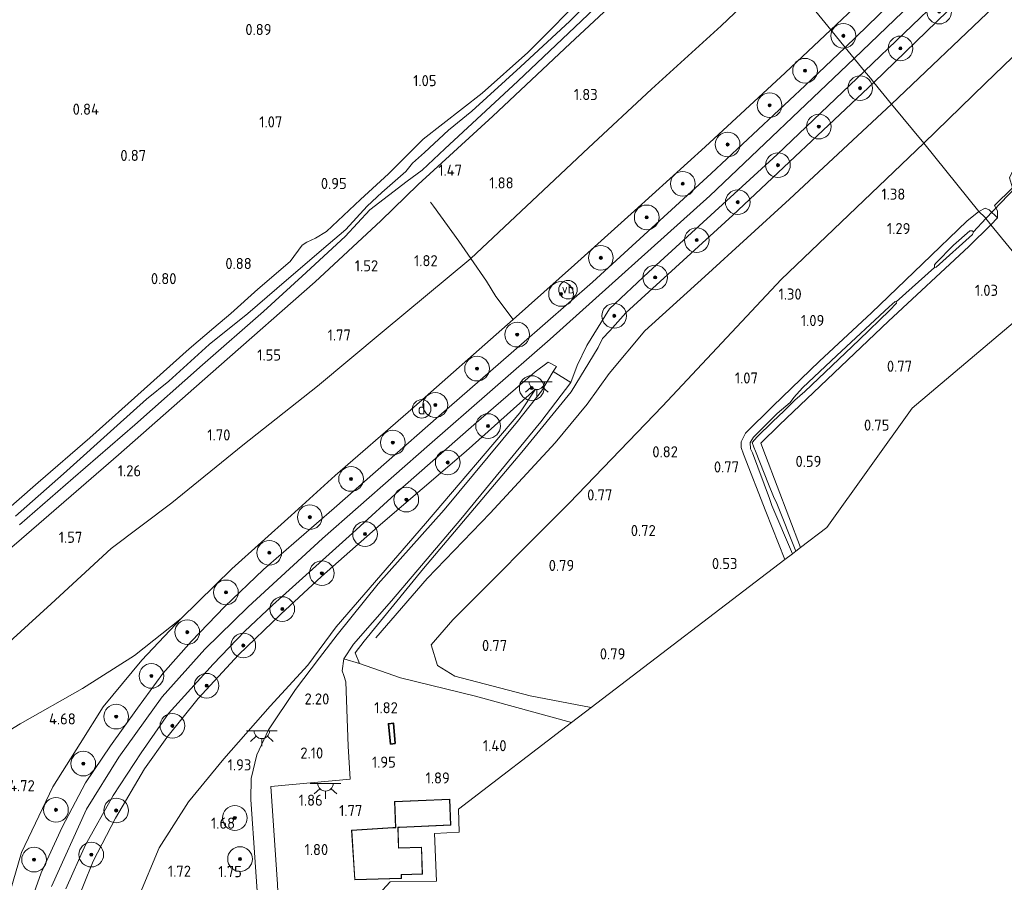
# Model space of a CAD drawing. Extents: x 130905 to 137824, y 412333 to 417928.
# Tile 117 of 256: x 133333 to 133493, y 413984 to 414123. Entities that reach past the tile are written whole.
import ezdxf
from ezdxf.enums import TextEntityAlignment as Align
from ezdxf.lldxf.tags import DXFTag

# ---------------------------------------------------------------- set-up
doc = ezdxf.new("R2010")
doc.units = 0
for name, color, linetype, lineweight in [('B-ME-GR-BOOM-S', 90, 'Continuous', 25), ('B-ME-GR-GRAS-GV', 60, 'Continuous', 13), ('B-ME-GW-TALUD_KRUIN-G', 90, 'Continuous', 18), ('B-ME-GW-TALUD_TEEN-G', 90, 'Continuous', 18), ('B-ME-IE-MEUBILAIR_DIJKPAAL-S', 7, 'Continuous', 25), ('B-ME-IE-MEUBILAIR_WEGMEUBILAIR-S', 7, 'Continuous', 25), ('B-ME-IE-TERREINAFSCHEIDING_DOORGANG-G', 210, 'Continuous', 18), ('B-ME-IE-TERREINAFSCHEIDING_KUNSTMATIG_HEKWERK-G', 20, 'IE-TERREINAFSCHEIDING-KUNSTMATIG', 18), ('B-ME-KG-GRENS_OPNAME-G', 210, 'KG-OPNAME', 18), ('B-ME-KG-KADASTRAAL_DAKRAND-G', 170, 'Continuous', 18), ('B-ME-KL-ET_LS_OV_LICHTPUNT-S', 190, 'Continuous', 25), ('B-ME-KW-KUNSTWERK_DUIKER-G', 170, 'Continuous', 18), ('B-ME-OG-BEBOUWING_OPSLAG-GV', 7, 'Continuous', 35), ('B-ME-OG-BEBOUWING_WONINGBOUW-GV', 7, 'Continuous', 18), ('B-ME-OG-BREUKLIJN-G', 7, 'Continuous', 18), ('B-ME-OG-TERREIN_GROEN_TUIN-GV', 7, 'Continuous', 18), ('B-ME-OG-WATER_GREPPEL-G', 160, 'Continuous', 18), ('B-ME-OG-WATER_SLOOT-G', 120, 'Continuous', 18), ('B-ME-OG-WATER_SLOOT-GV', 120, 'Continuous', 18), ('B-ME-VH-VERHARDING_ASFALT-GV', 252, 'Continuous', 18), ('B-ME-VH-VERHARDING_STRAATBAKSTEEN-GV', 252, 'Continuous', 18), ('B-ME-WH-WINTERBED-G', 150, 'WH-WINTERBED', 18), ('X-XX-AL-HOOGTELABEL-S', 7, 'Continuous', 25)]:
    doc.layers.add(name, color=color, linetype=linetype, lineweight=lineweight)
doc.styles.add('NLCS-ISO', font='NLCS-ISO.ttf')
doc.styles.add('NLCS-ISO-ANNOTATIVE-T18', font='NLCS-ISO.ttf', dxfattribs={"height": 1.8})
doc.styles.get("Standard").update_dxf_attribs({"font": 'arial.ttf'})
doc.linetypes.add('IE-TERREINAFSCHEIDING-KUNSTMATIG', pattern='A,4,[82,NLCS.SHX,S=0.75,R=90,X=0,Y=0],4,-2', length=10)
tags = doc.linetypes.add('KG-OPNAME', pattern='A,5.5,-2,["O",Standard,S=1.8,R=0,X=-0.5,Y=-0.9],-2,5.5,-2,[5,NLCS.SHX,S=0.75,R=0,X=0,Y=0],-2', length=19).pattern_tags.tags
tags[6] = DXFTag(74, 10)
tags = doc.linetypes.add('WH-WINTERBED', pattern='A,6,-3.5,["WB",Standard,S=1.8,R=0,X=-1.5,Y=-0.9],-3.5,6,-3.5,6,-3.5,6,-3.5,6,-3.5', length=51).pattern_tags.tags
tags[6] = DXFTag(74, 10)

# ---------------------------------------------------------------- blocks, each defined once
blk = doc.blocks.new('SAL-HOOGTELABEL-SO')
at = {"color": 0, "linetype": 'ByBlock', "lineweight": -2, "style": 'NLCS-ISO-ANNOTATIVE-T18'}
blk.add_attdef('HOOGTE', text='', height=1.8, dxfattribs=at).set_placement((2.79, 0), align=Align.RIGHT)
blk = doc.blocks.new('SGR-BOOM_01-SO')
at = {"linetype": 'ByBlock', "lineweight": 18}
h = blk.add_hatch(color=0, dxfattribs=at)
h.dxf.hatch_style = 1
edge = h.paths.add_edge_path()
edge.add_arc((0, 0), 0.25, 0, 360)
at = {"color": 0, "linetype": 'ByBlock', "lineweight": 18}
for radius in [2, 0.25]:
    blk.add_circle((0, 0), radius, dxfattribs=at)
blk = doc.blocks.new('SIE-DIJKPAAL-SO')
at = {"color": 0, "linetype": 'ByBlock', "lineweight": 18}
blk.add_circle((0, 0), 1.5, dxfattribs=at)
at = {"color": 0, "linetype": 'ByBlock', "lineweight": 18, "style": 'NLCS-ISO'}
blk.add_text('d', height=1.8, dxfattribs=at).set_placement((0, 0), align=Align.MIDDLE_CENTER)
blk = doc.blocks.new('SKL-ET_OV_LICHTPUNT-SO')
at = {"color": 0, "linetype": 'ByBlock', "lineweight": 18}
for points in [[(-1.25, 0), (-2.5, 0)], [(1.25, 0), (2.5, 0)], [(-0.92, -0.85), (-1.83, -1.7)], [(0, -1.25), (0, -2.5)], [(0.92, -0.85), (1.83, -1.7)]]:
    blk.add_lwpolyline(points, dxfattribs=at)
blk.add_lwpolyline([(0, 0), (1.25, 0, -1), (-1.25, 0)], format="xyb", close=True, dxfattribs=at)
blk = doc.blocks.new('SIE-WEG_PAAL_VERKEERSBORD-SO')
at = {"color": 0, "linetype": 'ByBlock', "lineweight": 18}
blk.add_circle((0, 0), 1.5, dxfattribs=at)
at = {"color": 0, "linetype": 'ByBlock', "lineweight": 18, "style": 'NLCS-ISO'}
blk.add_text('vb', height=1.5, dxfattribs=at).set_placement((0, 0.13), align=Align.MIDDLE_CENTER)

msp = doc.modelspace()

# ---------------------------------------------------------------- linework, layer by layer
at = {"layer": 'B-ME-GR-GRAS-GV'}
for points in [[(133530.599, 414111.156, 0.993), (133515.057, 414091.615, 0.974), (133499.982, 414078.894, 0.988), (133490.787, 414090.085, 0.753), (133491.851, 414091.181, 0.809), (133491.834, 414092.342, 0.867), (133491.373, 414093.183, 0.994), (133494.31, 414096.045, 1.007), (133494.65, 414095.699, 0.954), (133495.622, 414095.524, 0.906), (133496.316, 414095.758, 0.873), (133504.905, 414103.816, 0.73), (133520.664, 414119.188, 0.717), (133541.896, 414139.811, 0.725), (133554.261, 414151.527, 0.762), (133561.084, 414145.495, 0.828), (133563.403, 414143.315, 0.965)], [(133423.29, 414083.566, 5.949), (133413.361, 414074.739, 5.836), (133410.546, 414078.449, 4.355), (133409.001, 414080.924, 3.754), (133406.494, 414084.605, 2.449), (133415.531, 414093.109, 2.424), (133425.534, 414102.54, 2.399), (133435.743, 414112.014, 2.399), (133447.054, 414122.311, 2.386), (133456.713, 414131.516, 2.624), (133461.912, 414125.234, 4.524), (133464.856, 414121.65, 6.011), (133457.429, 414114.671, 5.999), (133444.473, 414102.69, 5.974), (133433.036, 414092.303, 6.024)], [(133387.721, 414020.699, 2.38), (133388.437, 414018.988, 2.071), (133385.914, 414019.755, 2.337), (133387.444, 414022.14, 2.551), (133393.639, 414029.167, 3.091), (133404.884, 414042.366, 4.273), (133417.842, 414058.139, 5.622), (133422.68, 414064.504, 6.087), (133423.741, 414067.284, 6.261), (133425.288, 414070.523, 6.355), (133428.942, 414076.427, 6.429), (133435.283, 414082.381, 6.435), (133456.119, 414101.478, 6.642), (133470.311, 414114.966, 6.627), (133471.248, 414113.827, 6.493), (133471.827, 414113.124, 6.348), (133448.945, 414091.647, 6.3), (133431.596, 414075.779, 6.247), (133429.004, 414072.893, 6.384), (133427.809, 414071.658, 6.385), (133427.123, 414070.18, 6.342), (133422.729, 414062.99, 5.997), (133414.729, 414053.237, 5.175), (133398.803, 414034.36, 3.532), (133389.191, 414022.615, 2.503)], [(133426.009, 414011.866, 0.82), (133422.827, 414009.435, 1.393), (133407.263, 414013.708, 1.468), (133395.072, 414016.688, 1.782), (133388.437, 414018.988, 2.071), (133387.721, 414020.699, 2.38), (133389.191, 414022.615, 2.503), (133398.803, 414034.36, 3.532), (133414.729, 414053.237, 5.175), (133422.729, 414062.99, 5.997), (133427.123, 414070.18, 6.342), (133427.809, 414071.658, 6.385), (133429.004, 414072.893, 6.384), (133431.596, 414075.779, 6.247), (133448.945, 414091.647, 6.3), (133471.827, 414113.124, 6.348), (133474.672, 414109.587, 3.893), (133479.931, 414103.276, 1.749), (133456.812, 414081.187, 1.612), (133437.579, 414060.701, 1.203), (133422.434, 414044.95, 0.954), (133403.577, 414026.05, 0.901), (133400.046, 414022.022, 0.967), (133401.056, 414018.684, 0.972), (133403.883, 414016.948, 0.879), (133416.082, 414013.74, 0.789)], [(133457.364, 414035.826, 0.688), (133426.009, 414011.866, 0.82), (133416.082, 414013.74, 0.789), (133403.883, 414016.948, 0.879), (133401.056, 414018.684, 0.972), (133400.046, 414022.022, 0.967), (133403.577, 414026.05, 0.901), (133422.434, 414044.95, 0.954), (133437.579, 414060.701, 1.203), (133456.812, 414081.187, 1.612), (133479.931, 414103.276, 1.749), (133488.811, 414092.243, 0.989), (133486.87, 414090.641, 1.102), (133479.683, 414083.751, 0.939), (133471.415, 414075.821, 0.964), (133462.976, 414067.95, 0.989), (133455.455, 414060.698, 0.827), (133451.027, 414056.291, 0.789), (133450.285, 414054.907, 0.714), (133450.288, 414053.972, 0.702), (133450.666, 414052.908, 0.727), (133454.3, 414043.618, 0.739)], [(133490.787, 414090.085, 0.753), (133487.194, 414086.546, 0.712), (133474.189, 414074.457, 0.711), (133456.511, 414057.677, 0.516), (133453.511, 414054.7, 0.487), (133454.224, 414052.717, 0.516), (133459.948, 414037.8, 0.412), (133459.17, 414037.206, -0.361), (133456.078, 414044.913, -0.361), (133455.553, 414046.047, -0.261), (133454.715, 414048.049, -0.261), (133452.608, 414053.404, -0.261), (133452.363, 414054.022, -0.186), (133452.074, 414054.788, -0.186), (133452.88, 414055.693, -0.186), (133455.364, 414058.156, -0.186), (133457.296, 414059.952, -0.186), (133459.01, 414061.67, -0.186), (133460.63, 414063.057, -0.111), (133469.415, 414071.438, -0.111), (133474.326, 414076.194, -0.111), (133475.465, 414077.347, -0.111), (133475.421, 414077.61, -0.111), (133475.285, 414077.657, -0.111), (133474.274, 414076.765, -0.111), (133465.789, 414068.871, -0.111), (133460.236, 414063.631, -0.111), (133458.854, 414062.104, -0.186), (133458.265, 414061.277, -0.186), (133456.163, 414059.483, -0.186), (133452.309, 414055.641, -0.186), (133451.743, 414054.825, -0.186), (133451.836, 414053.764, -0.186), (133452.127, 414053.112, -0.261), (133454.888, 414045.722, -0.261), (133455.277, 414044.579, -0.361), (133458.617, 414036.783, -0.361), (133457.364, 414035.826, 0.688), (133454.3, 414043.618, 0.739), (133450.666, 414052.908, 0.727), (133450.288, 414053.972, 0.702), (133450.285, 414054.907, 0.714), (133451.027, 414056.291, 0.789), (133455.455, 414060.698, 0.827), (133462.976, 414067.95, 0.989), (133471.415, 414075.821, 0.964), (133479.683, 414083.751, 0.939), (133486.87, 414090.641, 1.102), (133488.811, 414092.243, 0.989), (133489.783, 414091.305, 0.49)], [(133491.851, 414091.181, 0.809), (133490.787, 414090.085, 0.753), (133489.783, 414091.305, 0.49), (133488.811, 414092.243, 0.989), (133489.842, 414092.747, 0.989), (133490.501, 414092.502, 0.864)], [(133464.177, 414041.032, 0.599), (133459.948, 414037.8, 0.412), (133454.224, 414052.717, 0.516), (133453.511, 414054.7, 0.487), (133456.511, 414057.677, 0.516), (133474.189, 414074.457, 0.711), (133487.194, 414086.546, 0.712), (133490.787, 414090.085, 0.753), (133499.982, 414078.894, 0.988), (133478.005, 414060.348, 0.865)], [(133481.62, 414083.563, 0.114), (133481.616, 414083.164, 0.114), (133481.925, 414083.229, 0.114), (133487.798, 414088.513, 0.114), (133487.972, 414088.91, 0.114), (133487.735, 414089.106, 0.114), (133487.358, 414089.064, 0.114), (133484.738, 414086.761, 0.114), (133481.839, 414083.869, 0.114)]]:
    msp.add_polyline3d(points, close=True, dxfattribs=at)
for points in [[(133538.512, 414140.956, 1.046), (133515.608, 414118.972, 1.13), (133497.381, 414101.454, 1.186), (133494.953, 414099.249, 1.163), (133494.162, 414098.462, 1.13), (133493.821, 414097.655, 1.102), (133494.31, 414096.045, 1.007), (133491.373, 414093.183, 0.994), (133491.834, 414092.342, 0.867), (133491.851, 414091.181, 0.809), (133490.501, 414092.502, 0.864), (133489.842, 414092.747, 0.989), (133488.811, 414092.243, 0.989), (133479.931, 414103.276, 1.749), (133489.831, 414112.945, 1.793), (133516.308, 414138.495, 1.574)], [(133516.308, 414138.495, 1.574), (133489.831, 414112.945, 1.793), (133479.931, 414103.276, 1.749), (133474.672, 414109.587, 3.893), (133471.827, 414113.124, 6.348), (133492.251, 414132.953, 6.41)], [(133483.352, 414134.537, 6.605), (133467.153, 414118.804, 6.652), (133464.856, 414121.65, 6.011), (133475.86, 414132.052, 6.236)], [(133475.86, 414132.052, 6.236), (133464.856, 414121.65, 6.011), (133461.912, 414125.234, 4.524)], [(133492.251, 414132.953, 6.41), (133471.827, 414113.124, 6.348), (133471.248, 414113.827, 6.493), (133470.311, 414114.966, 6.627), (133483.146, 414127.318, 6.515)], [(133456.713, 414131.516, 2.624), (133447.054, 414122.311, 2.386), (133435.743, 414112.014, 2.399), (133425.534, 414102.54, 2.399), (133415.531, 414093.109, 2.424), (133406.494, 414084.605, 2.449), (133392.125, 414072.671, 2.349), (133381.638, 414063.941, 2.299), (133369.513, 414054.381, 2.124), (133357.994, 414045.032, 1.936), (133348.169, 414037.618, 1.986), (133338.478, 414028.652, 1.911), (133329.811, 414020.84, 1.949)], [(133333.325, 414041.456, 0.186), (133342.034, 414049.006, 0.186), (133352.008, 414057.684, 0.186), (133363.016, 414067.379, 0.186), (133372.898, 414076.013, 0.186), (133379.152, 414081.737, 0.186), (133386.13, 414088.185, 0.186), (133390.113, 414092.516, 0.186), (133396.174, 414097.124, 0.186), (133398.582, 414098.934, 0.186), (133402.286, 414102.383, 0.186), (133414.093, 414113.348, 0.186), (133424.441, 414123.117, 0.186), (133430.962, 414129.398, 0.186)], [(133431.936, 414128.172, 1.384), (133422.589, 414119.431, 1.384), (133410.045, 414107.652, 1.334), (133397.93, 414096.621, 1.396), (133391.88, 414090.704, 1.279), (133381.269, 414080.834, 1.279), (133365.652, 414067.098, 1.129), (133349.38, 414052.787, 1.179), (133332.847, 414038.49, 1.191), (133319.74, 414027.514, 1.191), (133307.999, 414017.517, 1.129), (133305.955, 414018.505, 0.941), (133302.195, 414022.268, 1.079), (133295.552, 414030.458, 0.979), (133290.621, 414035.882, 0.916), (133286.166, 414041.027, 0.991), (133281.328, 414047.6, 1.016), (133272.086, 414057.814, 1.066), (133264.761, 414066.182, 1.091), (133255.075, 414077.484, 1.079), (133245.932, 414088.312, 1.029)], [(133425.802, 414128.172, 1.029), (133415.746, 414117.978, 0.991), (133408.345, 414111.409, 0.991), (133398.759, 414103.913, 0.866), (133393.133, 414098.297, 0.891), (133388.581, 414094.142, 1.129), (133383.085, 414088.958, 0.854), (133381.332, 414087.902, 0.841), (133379.923, 414087.242, 0.766), (133379.156, 414086.781, 0.816), (133377.194, 414084.12, 0.941), (133371.955, 414079.629, 0.954), (133367.599, 414075.712, 0.816), (133364.807, 414073.354, 0.791), (133360.821, 414069.958, 0.866), (133353.545, 414063.421, 0.816), (133344.708, 414055.554, 0.766), (133336.343, 414048.343, 0.816), (133325.346, 414038.682, 0.716)], [(133325.346, 414038.682, 0.716), (133336.343, 414048.343, 0.816), (133344.708, 414055.554, 0.766), (133353.545, 414063.421, 0.816), (133360.821, 414069.958, 0.866), (133364.807, 414073.354, 0.791), (133367.599, 414075.712, 0.816), (133371.955, 414079.629, 0.954), (133377.194, 414084.12, 0.941), (133379.156, 414086.781, 0.816), (133379.923, 414087.242, 0.766), (133381.332, 414087.902, 0.841), (133383.085, 414088.958, 0.854), (133388.581, 414094.142, 1.129), (133393.133, 414098.297, 0.891), (133398.759, 414103.913, 0.866), (133408.345, 414111.409, 0.991), (133415.746, 414117.978, 0.991), (133425.802, 414128.172, 1.029)], [(133426.944, 414127.575, 0.186), (133422.537, 414123.066, 0.186), (133414.535, 414115.635, 0.186), (133406.639, 414108.455, 0.186), (133402.883, 414105.399, 0.186), (133398.975, 414101.785, 0.186), (133397.021, 414100.036, 0.186), (133395.949, 414098.688, 0.186), (133392.042, 414095.303, 0.186), (133389.673, 414093.067, 0.186), (133386.208, 414089.301, 0.186), (133383.359, 414086.887, 0.186), (133376.581, 414081.076, 0.186), (133370.33, 414075.693, 0.186), (133364.072, 414070.676, 0.186), (133357.509, 414064.715, 0.186), (133353.914, 414061.794, 0.186), (133349.133, 414057.527, 0.186), (133340.456, 414049.738, 0.186), (133332.653, 414042.887, 0.186)], [(133332.847, 414038.49, 1.191), (133349.38, 414052.787, 1.179), (133365.652, 414067.098, 1.129), (133381.269, 414080.834, 1.279), (133391.88, 414090.704, 1.279), (133397.93, 414096.621, 1.396), (133410.045, 414107.652, 1.334), (133422.589, 414119.431, 1.384), (133431.936, 414128.172, 1.384)], [(133329.074, 413972.79, 5.837), (133333.667, 413988.353, 5.774), (133338.745, 413999.009, 5.711), (133343.144, 414006.048, 5.761), (133346.902, 414012, 5.761), (133353.16, 414019.515, 5.824), (133359.525, 414026.287, 5.886), (133367.738, 414034.331, 5.849), (133377.38, 414042.989, 5.886), (133384.495, 414049.447, 5.899), (133396.341, 414059.694, 5.886), (133413.361, 414074.739, 5.836), (133423.29, 414083.566, 5.949), (133433.036, 414092.303, 6.024), (133444.473, 414102.69, 5.974), (133457.429, 414114.671, 5.999), (133464.856, 414121.65, 6.011), (133467.153, 414118.804, 6.652), (133460.676, 414112.652, 6.63), (133445.446, 414098.38, 6.648), (133426.229, 414080.769, 6.487), (133414.703, 414070.708, 6.387), (133401.276, 414059.075, 6.42), (133384.314, 414044.158, 6.427), (133372.864, 414034.235, 6.415), (133366.564, 414028.16, 6.348), (133361.19, 414022.599, 6.193), (133356.556, 414017.358, 6.118), (133352.456, 414011.735, 6.096), (133348.09, 414005.667, 6.076), (133344.031, 413999.639, 6.125), (133340.266, 413992.464, 6.126), (133336.839, 413985.088, 6.187), (133333.822, 413976.588, 6.199)], [(133329.811, 414020.84, 1.949), (133338.478, 414028.652, 1.911), (133348.169, 414037.618, 1.986), (133357.994, 414045.032, 1.936), (133369.513, 414054.381, 2.124), (133381.638, 414063.941, 2.299), (133392.125, 414072.671, 2.349), (133406.494, 414084.605, 2.449), (133409.001, 414080.924, 3.754), (133410.546, 414078.449, 4.355), (133413.361, 414074.739, 5.836), (133396.341, 414059.694, 5.886), (133384.495, 414049.447, 5.899), (133377.38, 414042.989, 5.886), (133367.738, 414034.331, 5.849), (133359.525, 414026.287, 5.886), (133351.961, 414020.292, 5.461), (133343.561, 414014.932, 4.729), (133333.433, 414009.245, 3.929), (133325.801, 414004.601, 3.504)], [(133340.863, 413982.517, 5.902), (133344.012, 413989.604, 5.986), (133348.516, 413997.617, 5.893), (133353.072, 414004.513, 5.866), (133357.503, 414010.897, 5.927), (133364.71, 414018.881, 6.009), (133369.849, 414024.258, 6.105), (133374.352, 414028.425, 6.181), (133387.281, 414040.098, 6.375), (133395.481, 414047.565, 6.428), (133406.983, 414057.643, 6.315), (133416.911, 414066.242, 6.278), (133419, 414067.831, 6.228), (133420.35, 414067.101, 6.278), (133419.83, 414066.307, 6.19), (133417.954, 414063.12, 5.99), (133414.057, 414058.207, 5.59), (133402.135, 414043.878, 4.308), (133391.454, 414031.911, 3.223), (133384.816, 414023.651, 2.547), (133381.981, 414019.913, 2.268), (133378.046, 414014.772, 2.197), (133373.684, 414008.245, 1.969), (133371.774, 414004.188, 1.87), (133370.869, 414000.378, 1.777), (133370.819, 413996.968, 1.734), (133371.509, 413986.787, 1.354), (133371.855, 413982.093, 1.133)], [(133342.157, 413979.176, 5.8), (133345.279, 413987, 5.752), (133348.895, 413993.928, 5.754), (133353.586, 414001.921, 5.788), (133357.23, 414006.989, 5.8), (133362.307, 414013.349, 5.796), (133368.837, 414020.416, 5.941), (133375.697, 414027.008, 6.018), (133382.279, 414033.107, 6.177), (133391.479, 414041.192, 6.31), (133405.742, 414053.406, 6.265), (133416.987, 414063.442, 6.292), (133414.44, 414059.626, 5.673), (133399.126, 414041.686, 4.137), (133384.662, 414024.954, 2.731), (133380.089, 414018.729, 2.355), (133373.96, 414012.069, 2.305), (133366.453, 414003.576, 2.151), (133360.706, 413996.581, 2.01), (133355.965, 413989.151, 2.097), (133352.678, 413981.256, 2.073)], [(133352.678, 413981.256, 2.073), (133355.965, 413989.151, 2.097), (133360.706, 413996.581, 2.01), (133366.453, 414003.576, 2.151), (133373.96, 414012.069, 2.305), (133380.089, 414018.729, 2.355), (133384.662, 414024.954, 2.731), (133399.126, 414041.686, 4.137), (133414.44, 414059.626, 5.673), (133416.987, 414063.442, 6.292), (133405.742, 414053.406, 6.265), (133391.479, 414041.192, 6.31), (133382.279, 414033.107, 6.177), (133375.697, 414027.008, 6.018), (133368.837, 414020.416, 5.941), (133362.307, 414013.349, 5.796), (133357.23, 414006.989, 5.8), (133353.586, 414001.921, 5.788), (133348.895, 413993.928, 5.754), (133345.279, 413987, 5.752), (133342.157, 413979.176, 5.8)], [(133297.54, 413978.961, 3.239), (133292.775, 413985.036, 2.929), (133286.75, 413992.033, 2.422), (133283.732, 413996.542, 2.279), (133282.604, 413998.109, 2.188), (133284.21, 413999.485, 2.247), (133285.815, 414000.86, 2.305), (133289.41, 413997.306, 2.496), (133295.488, 413992.76, 2.791), (133298.727, 413992.917, 2.841), (133302.909, 413993.873, 2.841), (133314.317, 413998.85, 2.841), (133325.801, 414004.601, 3.504), (133333.433, 414009.245, 3.929), (133343.561, 414014.932, 4.729), (133351.961, 414020.292, 5.461), (133359.525, 414026.287, 5.886), (133353.16, 414019.515, 5.824), (133346.902, 414012, 5.761), (133343.144, 414006.048, 5.761), (133338.745, 413999.009, 5.711), (133333.667, 413988.353, 5.774), (133329.074, 413972.79, 5.837)]]:
    msp.add_polyline3d(points, dxfattribs=at)
at = {"layer": 'B-ME-GW-TALUD_KRUIN-G'}
for points in [[(133471.827, 414113.124, 6.348), (133492.251, 414132.953, 6.41), (133507.185, 414147.317, 6.279), (133525.878, 414166.019, 6.304), (133536.938, 414177.526, 6.254), (133551.494, 414192.503, 6.304), (133559.895, 414201.32, 6.179), (133567.906, 414209.777, 6.254)], [(133544.539, 414201.18, 6.193), (133529.45, 414185.651, 6.177), (133506.957, 414162.285, 6.383), (133494.398, 414149.969, 6.211), (133475.86, 414132.052, 6.236), (133464.856, 414121.65, 6.011)], [(133464.856, 414121.65, 6.011), (133457.429, 414114.671, 5.999), (133444.473, 414102.69, 5.974), (133433.036, 414092.303, 6.024), (133423.29, 414083.566, 5.949), (133413.361, 414074.739, 5.836), (133396.341, 414059.694, 5.886), (133384.495, 414049.447, 5.899), (133377.38, 414042.989, 5.886), (133367.738, 414034.331, 5.849), (133359.525, 414026.287, 5.886)], [(133387.721, 414020.699, 2.38), (133389.191, 414022.615, 2.503), (133398.803, 414034.36, 3.532), (133414.729, 414053.237, 5.175), (133422.729, 414062.99, 5.997), (133427.123, 414070.18, 6.342), (133427.809, 414071.658, 6.385), (133429.004, 414072.893, 6.384), (133431.596, 414075.779, 6.247), (133448.945, 414091.647, 6.3), (133471.827, 414113.124, 6.348)], [(133341.341, 413960.474, 5.559), (133340.815, 413960.986, 5.71), (133340.05, 413961.844, 5.877), (133339.575, 413962.775, 5.842), (133339.385, 413965.762, 5.887), (133340.323, 413973.162, 5.844), (133342.157, 413979.176, 5.8), (133345.279, 413987, 5.752), (133348.895, 413993.928, 5.754), (133353.586, 414001.921, 5.788), (133357.23, 414006.989, 5.8), (133362.307, 414013.349, 5.796), (133368.837, 414020.416, 5.941), (133375.697, 414027.008, 6.018), (133382.279, 414033.107, 6.177), (133391.479, 414041.192, 6.31), (133405.742, 414053.406, 6.265), (133416.987, 414063.442, 6.292)], [(133295.488, 413992.76, 2.791), (133298.727, 413992.917, 2.841), (133302.909, 413993.873, 2.841), (133314.317, 413998.85, 2.841), (133325.801, 414004.601, 3.504), (133333.433, 414009.245, 3.929), (133343.561, 414014.932, 4.729), (133351.961, 414020.292, 5.461), (133359.525, 414026.287, 5.886)], [(133422.827, 414009.435, 1.393), (133407.263, 414013.708, 1.468), (133395.072, 414016.688, 1.782), (133388.437, 414018.988, 2.071), (133387.721, 414020.699, 2.38)]]:
    msp.add_polyline3d(points, dxfattribs=at)
at = {"layer": 'B-ME-GW-TALUD_TEEN-G'}
for points in [[(133689.822, 414338.269, 3.182), (133673.059, 414316.014, 2.428), (133667.173, 414307.521, 2.117), (133663.843, 414301.18, 1.871), (133658.524, 414292.323, 1.661), (133643.783, 414271.967, 1.469), (133626.819, 414252.286, 1.417), (133612.498, 414237.608, 1.55), (133598.178, 414222.931, 1.682), (133584.058, 414207.845, 1.68), (133569.939, 414192.759, 1.678), (133555.64, 414177.861, 1.686), (133541.341, 414162.963, 1.694), (133516.308, 414138.495, 1.574), (133489.831, 414112.945, 1.793), (133479.931, 414103.276, 1.749)], [(133456.713, 414131.516, 2.624), (133447.054, 414122.311, 2.386), (133435.743, 414112.014, 2.399), (133425.534, 414102.54, 2.399), (133415.531, 414093.109, 2.424), (133406.494, 414084.605, 2.449), (133392.125, 414072.671, 2.349), (133381.638, 414063.941, 2.299), (133369.513, 414054.381, 2.124), (133357.994, 414045.032, 1.936), (133348.169, 414037.618, 1.986), (133338.478, 414028.652, 1.911), (133329.811, 414020.84, 1.949), (133314.946, 414008.71, 1.878), (133312.009, 414007, 1.928), (133302.69, 414002.273, 1.715), (133299.877, 414001.472, 1.678), (133297.977, 414001.767, 1.59), (133292.563, 414006.786, 1.453)], [(133479.931, 414103.276, 1.749), (133456.812, 414081.187, 1.612), (133437.579, 414060.701, 1.203), (133422.434, 414044.95, 0.954), (133403.577, 414026.05, 0.901), (133400.046, 414022.022, 0.967), (133401.056, 414018.684, 0.972), (133403.883, 414016.948, 0.879), (133416.082, 414013.74, 0.789), (133426.009, 414011.866, 0.82)], [(133416.987, 414063.442, 6.292), (133414.44, 414059.626, 5.673), (133399.126, 414041.686, 4.137), (133384.662, 414024.954, 2.731), (133380.089, 414018.729, 2.355), (133373.96, 414012.069, 2.305), (133366.453, 414003.576, 2.151), (133360.706, 413996.581, 2.01), (133355.965, 413989.151, 2.097), (133352.678, 413981.256, 2.073), (133349.337, 413971.19, 2.068)]]:
    msp.add_polyline3d(points, dxfattribs=at)
at = {"layer": 'B-ME-IE-TERREINAFSCHEIDING_DOORGANG-G'}
msp.add_polyline3d([(133494.31, 414096.045, 1.007), (133491.373, 414093.183, 0.994)], dxfattribs=at)
at = {"layer": 'B-ME-IE-TERREINAFSCHEIDING_KUNSTMATIG_HEKWERK-G'}
for points in [[(133413.361, 414074.739, 5.836), (133410.546, 414078.449, 4.355), (133409.001, 414080.924, 3.754), (133406.494, 414084.605, 2.449), (133404.515, 414087.428, 1.982), (133400.409, 414093.105, 1.585), (133399.949, 414093.757, 1.55)], [(133491.851, 414091.181, 0.809), (133491.834, 414092.342, 0.867), (133491.373, 414093.183, 0.994)], [(133329.074, 413972.79, 5.837), (133333.667, 413988.353, 5.774), (133338.745, 413999.009, 5.711), (133343.144, 414006.048, 5.761), (133346.902, 414012, 5.761), (133353.16, 414019.515, 5.824), (133359.525, 414026.287, 5.886)]]:
    msp.add_polyline3d(points, dxfattribs=at)
at = {"layer": 'B-ME-KG-GRENS_OPNAME-G'}
msp.add_polyline3d([(133387.783, 413977.502, 1.576), (133393.402, 413983.617, 2.058), (133400.915, 413983.719, 1.879), (133400.599, 413991.448, 1.978), (133404.598, 413991.657, 1.734), (133404.461, 413995.401, 1.81), (133422.827, 414009.435, 1.393), (133426.009, 414011.866, 0.82), (133457.364, 414035.826, 0.688), (133458.617, 414036.783, -0.361), (133459.17, 414037.206, -0.361), (133459.948, 414037.8, 0.412), (133464.177, 414041.032, 0.599), (133478.005, 414060.348, 0.865), (133499.982, 414078.894, 0.988)], dxfattribs=at)
at = {"layer": 'B-ME-KG-KADASTRAAL_DAKRAND-G'}
msp.add_polyline3d([(133403.039, 413996.946, 4.539), (133394.151, 413996.573, 4.539), (133394.327, 413992.391, 4.539), (133393.869, 413992.372, 7.828), (133387.207, 413991.956, 7.83), (133387.706, 413984.026, 7.696), (133395.21, 413984.238, 7.714), (133395.194, 413984.825, 7.716), (133398.582, 413984.92, 7.728), (133398.462, 413989.208, 7.741), (133394.737, 413989.104, 7.743), (133394.642, 413992.494, 7.743), (133394.935, 413992.502, 4.539), (133403.211, 413992.85, 4.539)], close=True, dxfattribs=at)
at = {"layer": 'B-ME-KW-KUNSTWERK_DUIKER-G'}
msp.add_polyline3d([(133487.972, 414088.91, 0.114), (133489.962, 414091.087, 0.128), (133497.236, 414098.715, -0.039)], dxfattribs=at)
at = {"layer": 'B-ME-OG-BEBOUWING_OPSLAG-GV'}
msp.add_polyline3d([(133394.242, 414006.039, 1.974), (133393.466, 414005.944, 1.974), (133393.131, 414009.241, 1.974), (133393.93, 414009.348, 1.974)], close=True, dxfattribs=at)
at = {"layer": 'B-ME-OG-BEBOUWING_WONINGBOUW-GV'}
msp.add_polyline3d([(133394.693, 413992.446, 1.96), (133394.786, 413989.155, 1.96), (133398.51, 413989.26, 1.96), (133398.633, 413984.871, 1.96), (133395.245, 413984.776, 1.96), (133395.262, 413984.19, 1.96), (133387.659, 413983.975, 1.96), (133387.154, 413992.002, 1.96), (133393.867, 413992.422, 1.96), (133394.275, 413992.439, 1.96), (133394.099, 413996.621, 1.96), (133403.087, 413996.998, 1.8), (133403.263, 413992.802, 1.8), (133394.936, 413992.452, 1.96)], close=True, dxfattribs=at)
at = {"layer": 'B-ME-OG-BREUKLIJN-G'}
for points in [[(133636.233, 414281.922, 4.467), (133617.653, 414258.577, 3.93), (133597.045, 414235.653, 4.092), (133582.583, 414220.032, 4.267), (133570.715, 414207.251, 4.156), (133555.424, 414190.525, 4.256), (133541.232, 414175.613, 4.181), (133524.984, 414158.929, 4.018), (133509.442, 414143.47, 4.056), (133491.277, 414125.367, 4.043), (133474.672, 414109.587, 3.893)], [(133474.672, 414109.587, 3.893), (133458.139, 414094.239, 3.918), (133444.436, 414081.694, 4.043), (133434.7, 414072.876, 4.043), (133428.903, 414065.985, 4.106), (133425.358, 414060.988, 4.031), (133420.16, 414054.729, 3.731), (133409.592, 414043.376, 3.206), (133399.395, 414032.773, 2.706), (133391.111, 414023.132, 1.981)]]:
    msp.add_polyline3d(points, dxfattribs=at)
at = {"layer": 'B-ME-OG-TERREIN_GROEN_TUIN-GV'}
for points in [[(133422.827, 414009.435, 1.393), (133404.461, 413995.401, 1.81), (133404.598, 413991.657, 1.734), (133400.599, 413991.448, 1.978), (133400.915, 413983.719, 1.879), (133393.402, 413983.617, 2.058), (133387.783, 413977.502, 1.576), (133387.282, 413976.456, 1.54), (133383.584, 413976.489, 1.449), (133378.943, 413976.349, 1.287), (133375.457, 413976.09, 0.858), (133375.133, 413983.253, 1.108), (133374.046, 413999.096, 1.812), (133386.939, 414000.235, 1.924), (133386.593, 414005.615, 2.062), (133386.235, 414016.025, 2.208), (133385.89, 414017.047, 2.256), (133385.648, 414017.797, 2.283), (133385.914, 414019.755, 2.337), (133388.437, 414018.988, 2.071), (133395.072, 414016.688, 1.782), (133407.263, 414013.708, 1.468)], [(133393.131, 414009.241, 1.974), (133393.466, 414005.944, 1.974), (133394.242, 414006.039, 1.974), (133393.93, 414009.348, 1.974)], [(133387.154, 413992.002, 1.96), (133387.659, 413983.975, 1.96), (133395.262, 413984.19, 1.96), (133395.245, 413984.776, 1.96), (133398.633, 413984.871, 1.96), (133398.51, 413989.26, 1.96), (133394.786, 413989.155, 1.96), (133394.693, 413992.446, 1.96), (133394.936, 413992.452, 1.96), (133403.263, 413992.802, 1.8), (133403.087, 413996.998, 1.8), (133394.099, 413996.621, 1.96), (133394.275, 413992.439, 1.96), (133393.867, 413992.422, 1.96)]]:
    msp.add_polyline3d(points, close=True, dxfattribs=at)
at = {"layer": 'B-ME-OG-WATER_GREPPEL-G'}
msp.add_polyline3d([(133481.616, 414083.164, 0.114), (133475.421, 414077.61, -0.111)], dxfattribs=at)
at = {"layer": 'B-ME-OG-WATER_SLOOT-G'}
for points in [[(133447.503, 414142.706, 1.321), (133438.846, 414134.643, 1.371), (133431.936, 414128.172, 1.384), (133422.589, 414119.431, 1.384), (133410.045, 414107.652, 1.334), (133397.93, 414096.621, 1.396), (133391.88, 414090.704, 1.279), (133381.269, 414080.834, 1.279), (133365.652, 414067.098, 1.129), (133349.38, 414052.787, 1.179), (133332.847, 414038.49, 1.191), (133319.74, 414027.514, 1.191), (133307.999, 414017.517, 1.129), (133305.955, 414018.505, 0.941)], [(133425.802, 414128.172, 1.029), (133415.746, 414117.978, 0.991), (133408.345, 414111.409, 0.991), (133398.759, 414103.913, 0.866), (133393.133, 414098.297, 0.891), (133388.581, 414094.142, 1.129), (133383.085, 414088.958, 0.854), (133381.332, 414087.902, 0.841), (133379.923, 414087.242, 0.766), (133379.156, 414086.781, 0.816), (133377.194, 414084.12, 0.941), (133371.955, 414079.629, 0.954), (133367.599, 414075.712, 0.816), (133364.807, 414073.354, 0.791), (133360.821, 414069.958, 0.866), (133353.545, 414063.421, 0.816), (133344.708, 414055.554, 0.766), (133336.343, 414048.343, 0.816), (133325.346, 414038.682, 0.716)], [(133457.364, 414035.826, 0.688), (133454.3, 414043.618, 0.739), (133450.666, 414052.908, 0.727), (133450.288, 414053.972, 0.702), (133450.285, 414054.907, 0.714), (133451.027, 414056.291, 0.789), (133455.455, 414060.698, 0.827), (133462.976, 414067.95, 0.989), (133471.415, 414075.821, 0.964), (133479.683, 414083.751, 0.939), (133486.87, 414090.641, 1.102), (133488.811, 414092.243, 0.989)], [(133488.811, 414092.243, 0.989), (133489.842, 414092.747, 0.989), (133490.501, 414092.502, 0.864), (133491.851, 414091.181, 0.809)], [(133491.851, 414091.181, 0.809), (133490.787, 414090.085, 0.753)], [(133459.948, 414037.8, 0.412), (133454.224, 414052.717, 0.516), (133453.511, 414054.7, 0.487), (133456.511, 414057.677, 0.516), (133474.189, 414074.457, 0.711), (133487.194, 414086.546, 0.712), (133490.787, 414090.085, 0.753)]]:
    msp.add_polyline3d(points, dxfattribs=at)
at = {"layer": 'B-ME-OG-WATER_SLOOT-GV'}
for points in [[(133430.962, 414129.398, 0.186), (133424.441, 414123.117, 0.186), (133414.093, 414113.348, 0.186), (133402.286, 414102.383, 0.186), (133398.582, 414098.934, 0.186), (133396.174, 414097.124, 0.186), (133390.113, 414092.516, 0.186), (133386.13, 414088.185, 0.186), (133379.152, 414081.737, 0.186), (133372.898, 414076.013, 0.186), (133363.016, 414067.379, 0.186), (133352.008, 414057.684, 0.186), (133342.034, 414049.006, 0.186), (133333.325, 414041.456, 0.186)], [(133332.653, 414042.887, 0.186), (133340.456, 414049.738, 0.186), (133349.133, 414057.527, 0.186), (133353.914, 414061.794, 0.186), (133357.509, 414064.715, 0.186), (133364.072, 414070.676, 0.186), (133370.33, 414075.693, 0.186), (133376.581, 414081.076, 0.186), (133383.359, 414086.887, 0.186), (133386.208, 414089.301, 0.186), (133389.673, 414093.067, 0.186), (133392.042, 414095.303, 0.186), (133395.949, 414098.688, 0.186), (133397.021, 414100.036, 0.186), (133398.975, 414101.785, 0.186), (133402.883, 414105.399, 0.186), (133406.639, 414108.455, 0.186), (133414.535, 414115.635, 0.186), (133422.537, 414123.066, 0.186), (133426.944, 414127.575, 0.186)]]:
    msp.add_polyline3d(points, dxfattribs=at)
for points in [[(133481.925, 414083.229, 0.114), (133481.616, 414083.164, 0.114), (133481.62, 414083.563, 0.114), (133481.839, 414083.869, 0.114), (133484.738, 414086.761, 0.114), (133487.358, 414089.064, 0.114), (133487.735, 414089.106, 0.114), (133487.972, 414088.91, 0.114), (133487.798, 414088.513, 0.114)], [(133459.17, 414037.206, -0.361), (133458.617, 414036.783, -0.361), (133455.277, 414044.579, -0.361), (133454.888, 414045.722, -0.261), (133452.127, 414053.112, -0.261), (133451.836, 414053.764, -0.186), (133451.743, 414054.825, -0.186), (133452.309, 414055.641, -0.186), (133456.163, 414059.483, -0.186), (133458.265, 414061.277, -0.186), (133458.854, 414062.104, -0.186), (133460.236, 414063.631, -0.111), (133465.789, 414068.871, -0.111), (133474.274, 414076.765, -0.111), (133475.285, 414077.657, -0.111), (133475.421, 414077.61, -0.111), (133475.465, 414077.347, -0.111), (133474.326, 414076.194, -0.111), (133469.415, 414071.438, -0.111), (133460.63, 414063.057, -0.111), (133459.01, 414061.67, -0.186), (133457.296, 414059.952, -0.186), (133455.364, 414058.156, -0.186), (133452.88, 414055.693, -0.186), (133452.074, 414054.788, -0.186), (133452.363, 414054.022, -0.186), (133452.608, 414053.404, -0.261), (133454.715, 414048.049, -0.261), (133455.553, 414046.047, -0.261), (133456.078, 414044.913, -0.361)]]:
    msp.add_polyline3d(points, close=True, dxfattribs=at)
at = {"layer": 'B-ME-VH-VERHARDING_ASFALT-GV'}
for points in [[(133483.146, 414127.318, 6.515), (133470.311, 414114.966, 6.627), (133467.153, 414118.804, 6.652), (133483.352, 414134.537, 6.605)], [(133333.822, 413976.588, 6.199), (133336.839, 413985.088, 6.187), (133340.266, 413992.464, 6.126), (133344.031, 413999.639, 6.125), (133348.09, 414005.667, 6.076), (133352.456, 414011.735, 6.096), (133356.556, 414017.358, 6.118), (133361.19, 414022.599, 6.193), (133366.564, 414028.16, 6.348), (133372.864, 414034.235, 6.415), (133384.314, 414044.158, 6.427), (133401.276, 414059.075, 6.42), (133414.703, 414070.708, 6.387), (133426.229, 414080.769, 6.487), (133445.446, 414098.38, 6.648), (133460.676, 414112.652, 6.63), (133467.153, 414118.804, 6.652), (133470.311, 414114.966, 6.627), (133456.119, 414101.478, 6.642), (133435.283, 414082.381, 6.435), (133428.942, 414076.427, 6.429), (133425.288, 414070.523, 6.355), (133423.741, 414067.284, 6.261), (133422.68, 414064.504, 6.087), (133419.83, 414066.307, 6.19), (133420.35, 414067.101, 6.278), (133419, 414067.831, 6.228), (133416.911, 414066.242, 6.278), (133406.983, 414057.643, 6.315), (133395.481, 414047.565, 6.428), (133387.281, 414040.098, 6.375), (133374.352, 414028.425, 6.181), (133369.849, 414024.258, 6.105), (133364.71, 414018.881, 6.009), (133357.503, 414010.897, 5.927), (133353.072, 414004.513, 5.866), (133348.516, 413997.617, 5.893), (133344.012, 413989.604, 5.986), (133340.863, 413982.517, 5.902)]]:
    msp.add_polyline3d(points, dxfattribs=at)
at = {"layer": 'B-ME-VH-VERHARDING_STRAATBAKSTEEN-GV'}
msp.add_polyline3d([(133371.855, 413982.093, 1.133), (133371.509, 413986.787, 1.354), (133370.819, 413996.968, 1.734), (133370.869, 414000.378, 1.777), (133371.774, 414004.188, 1.87), (133373.684, 414008.245, 1.969), (133378.046, 414014.772, 2.197), (133381.981, 414019.913, 2.268), (133384.816, 414023.651, 2.547), (133391.454, 414031.911, 3.223), (133402.135, 414043.878, 4.308), (133414.057, 414058.207, 5.59), (133417.954, 414063.12, 5.99), (133419.83, 414066.307, 6.19), (133422.68, 414064.504, 6.087), (133417.842, 414058.139, 5.622), (133404.884, 414042.366, 4.273), (133393.639, 414029.167, 3.091), (133387.444, 414022.14, 2.551), (133385.914, 414019.755, 2.337), (133385.648, 414017.797, 2.283), (133385.89, 414017.047, 2.256), (133386.235, 414016.025, 2.208), (133386.593, 414005.615, 2.062), (133386.939, 414000.235, 1.924), (133374.046, 413999.096, 1.812), (133375.133, 413983.253, 1.108)], dxfattribs=at)
at = {"layer": 'B-ME-WH-WINTERBED-G'}
for points in [[(133724.884, 414401.533, 6.611), (133717.746, 414392.751, 6.621), (133694.286, 414364.186, 6.698), (133678.129, 414344.665, 6.602), (133659.554, 414322.253, 6.527), (133638.146, 414296.396, 6.569), (133613.354, 414267.528, 6.602), (133597.814, 414250.268, 6.581), (133582.274, 414233.008, 6.56), (133566.394, 414215.998, 6.61), (133550.514, 414198.988, 6.66), (133534.361, 414182.178, 6.656), (133518.208, 414165.368, 6.651), (133493.427, 414140.813, 6.582), (133468.637, 414117, 6.64)], [(133338.494, 413982.884, 6.119), (133344.206, 413995.386, 6.104), (133349.449, 414003.848, 6.021), (133356.452, 414013.593, 6.02), (133363.369, 414021.335, 6.188), (133370.414, 414028.183, 6.327), (133382.435, 414039.227, 6.453), (133399.799, 414054.487, 6.48), (133419.322, 414071.563, 6.462), (133445.252, 414094.746, 6.696), (133468.637, 414117, 6.64)]]:
    msp.add_polyline3d(points, dxfattribs=at)

# ---------------------------------------------------------------- block references
at = {"layer": 'B-ME-GR-BOOM-S'}
for p in [(133482.402, 414124.607, 6.568), (133466.865, 414120.684, 6.335), (133476.124, 414118.643, 6.605), (133460.658, 414115.029, 6.448), (133469.582, 414112.194, 6.486), (133454.908, 414109.437, 6.348), (133462.891, 414105.971, 6.436), (133448.113, 414103.079, 6.398), (133456.268, 414099.726, 6.474), (133440.839, 414096.714, 6.374), (133449.75, 414093.73, 6.411), (133434.988, 414091.271, 6.424), (133443.106, 414087.587, 6.424), (133427.553, 414084.714, 6.336), (133436.359, 414081.537, 6.386), (133421.104, 414078.865, 6.398), (133429.725, 414075.314, 6.424), (133414, 414072.271, 6.374), (133407.498, 414066.765, 6.374), (133416.348, 414063.612, 6.487), (133400.73, 414060.874, 6.286), (133409.281, 414057.457, 6.462), (133393.835, 414054.779, 6.348), (133402.741, 414051.559, 6.512), (133387.067, 414048.888, 6.274), (133396.028, 414045.549, 6.387), (133380.388, 414042.7, 6.361), (133389.332, 414039.971, 6.35), (133373.815, 414036.933, 6.248), (133382.336, 414033.62, 6.074), (133366.792, 414030.52, 6.274), (133375.917, 414027.814, 6.124), (133360.52, 414024.078, 6.298), (133369.605, 414021.913, 6.037), (133354.711, 414016.981, 6.248), (133363.65, 414015.392, 5.924), (133348.997, 414010.385, 6.174), (133358.107, 414008.902, 5.95), (133343.662, 414002.783, 6.174), (133339.24, 413995.286, 6.124), (133348.993, 413995.18, 5.987), (133368.232, 413993.967, 1.786), (133344.958, 413988.034, 6.012), (133335.69, 413987.223, 6.098), (133369.073, 413987.313, 1.761)]:
    msp.add_blockref('SGR-BOOM_01-SO', p, dxfattribs=at)
at = {"layer": 'B-ME-IE-MEUBILAIR_DIJKPAAL-S'}
msp.add_blockref('SIE-DIJKPAAL-SO', (133398.512, 414060.239, 5.988), dxfattribs=at)
at = {"layer": 'B-ME-IE-MEUBILAIR_WEGMEUBILAIR-S'}
msp.add_blockref('SIE-WEG_PAAL_VERKEERSBORD-SO', (133422.24, 414079.555, 6.343), dxfattribs=at)
at = {"layer": 'B-ME-KL-ET_LS_OV_LICHTPUNT-S'}
for p in [(133417.181, 414064.635, 6.472), (133372.604, 414008.078, 2.21), (133382.926, 413999.566, 1.944)]:
    msp.add_blockref('SKL-ET_OV_LICHTPUNT-SO', p, dxfattribs=at)
at = {"layer": 'X-XX-AL-HOOGTELABEL-S'}
for p, values in [((133371.384, 414120.804, 0.889), {'HOOGTE': '0.89'}), ((133398.134, 414112.519, 1.054), {'HOOGTE': '1.05'}), ((133424.258, 414110.279, 1.83), {'HOOGTE': '1.83'}), ((133343.416, 414107.897, 0.839), {'HOOGTE': '0.84'}), ((133373.138, 414105.832, 1.067), {'HOOGTE': '1.07'}), ((133351.062, 414100.409, 0.874), {'HOOGTE': '0.87'}), ((133402.269, 414098.004, 1.466), {'HOOGTE': '1.47'}), ((133383.577, 414095.863, 0.952), {'HOOGTE': '0.95'}), ((133410.63, 414095.954, 1.88), {'HOOGTE': '1.88'}), ((133474.122, 414094.133, 1.38), {'HOOGTE': '1.38'}), ((133474.95, 414088.55, 1.292), {'HOOGTE': '1.29'}), ((133368.179, 414082.891, 0.88), {'HOOGTE': '0.88'}), ((133388.676, 414082.525, 1.517), {'HOOGTE': '1.52'}), ((133398.318, 414083.351, 1.817), {'HOOGTE': '1.82'}), ((133355.986, 414080.445, 0.802), {'HOOGTE': '0.80'}), ((133457.319, 414077.944, 1.304), {'HOOGTE': '1.30'}), ((133489.147, 414078.549, 1.03), {'HOOGTE': '1.03'}), ((133460.993, 414073.66, 1.093), {'HOOGTE': '1.09'}), ((133384.255, 414071.311, 1.767), {'HOOGTE': '1.77'}), ((133372.927, 414068.072, 1.554), {'HOOGTE': '1.55'}), ((133475.221, 414066.252, 0.768), {'HOOGTE': '0.77'}), ((133450.231, 414064.348, 1.067), {'HOOGTE': '1.07'}), ((133471.553, 414056.724, 0.754), {'HOOGTE': '0.75'}), ((133364.727, 414055.124, 1.704), {'HOOGTE': '1.70'}), ((133437.263, 414052.39, 0.817), {'HOOGTE': '0.82'}), ((133460.516, 414050.84, 0.593), {'HOOGTE': '0.59'}), ((133350.248, 414049.323, 1.264), {'HOOGTE': '1.26'}), ((133447.174, 414049.935, 0.765), {'HOOGTE': '0.77'}), ((133426.632, 414045.404, 0.767), {'HOOGTE': '0.77'}), ((133433.674, 414039.634, 0.718), {'HOOGTE': '0.72'}), ((133340.717, 414038.539, 1.571), {'HOOGTE': '1.57'}), ((133446.907, 414034.289, 0.53), {'HOOGTE': '0.53'}), ((133420.464, 414033.989, 0.792), {'HOOGTE': '0.79'}), ((133409.585, 414021.015, 0.768), {'HOOGTE': '0.77'}), ((133428.75, 414019.651, 0.792), {'HOOGTE': '0.79'}), ((133380.759, 414012.35, 2.196), {'HOOGTE': '2.20'}), ((133391.867, 414010.928, 1.817), {'HOOGTE': '1.82'}), ((133339.655, 414009.121, 4.683), {'HOOGTE': '4.68'}), ((133409.485, 414004.784, 1.404), {'HOOGTE': '1.40'}), ((133379.771, 414003.596, 2.096), {'HOOGTE': '2.10'}), ((133368.123, 414001.676, 1.933), {'HOOGTE': '1.93'}), ((133391.54, 414002.118, 1.946), {'HOOGTE': '1.95'}), ((133400.282, 413999.553, 1.891), {'HOOGTE': '1.89'}), ((133333.014, 413998.3, 4.721), {'HOOGTE': '4.72'}), ((133379.685, 413995.96, 1.858), {'HOOGTE': '1.86'}), ((133386.111, 413994.272, 1.768), {'HOOGTE': '1.77'}), ((133365.486, 413992.234, 1.683), {'HOOGTE': '1.68'}), ((133380.574, 413987.949, 1.796), {'HOOGTE': '1.80'}), ((133358.332, 413984.45, 1.721), {'HOOGTE': '1.72'}), ((133366.583, 413984.38, 1.746), {'HOOGTE': '1.75'})]:
    msp.add_blockref('SAL-HOOGTELABEL-SO', p, dxfattribs=at).add_auto_attribs(values)

doc.saveas('drawing.dxf')
